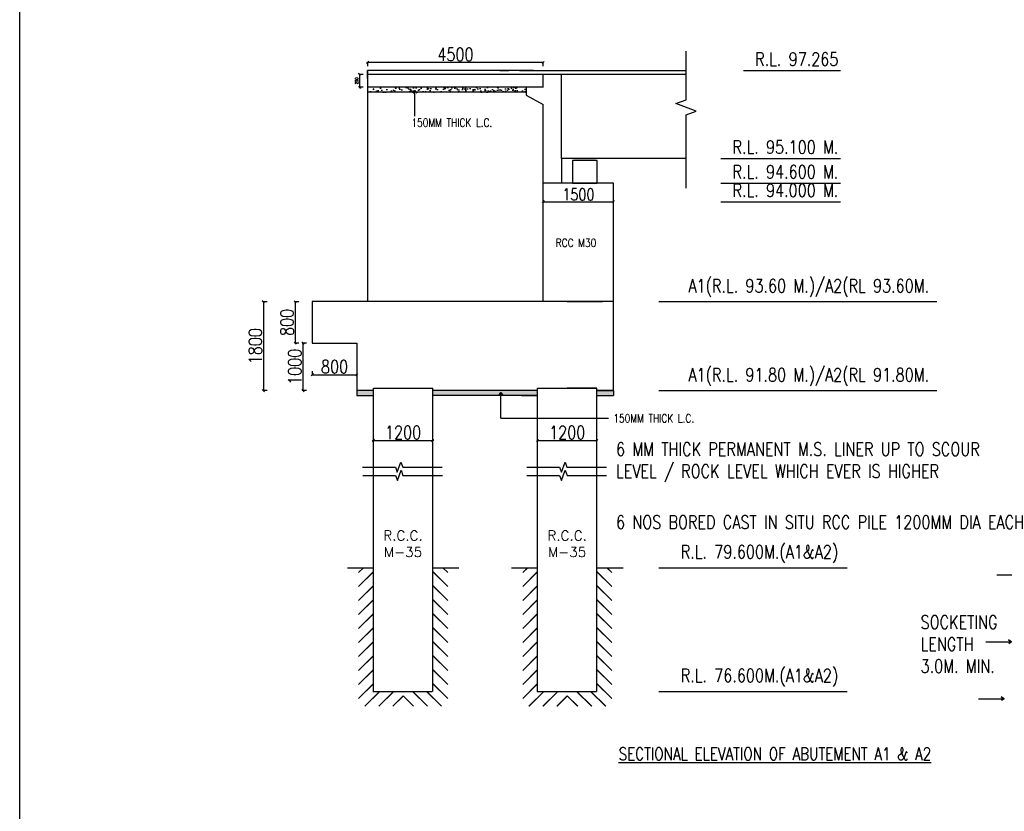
# Model space of a CAD drawing. Header units: metres. Extents: x 1323 to 2103, y 1876 to 3520.
# Tile 4 of 17: x 1739 to 1806, y 1973 to 2027. Entities that reach past the tile are written whole.
import ezdxf

# ---------------------------------------------------------------- set-up
doc = ezdxf.new("R2010")
doc.units = ezdxf.units.M
doc.header["$LTSCALE"] = 0.1
for name, color, linetype in [('PIER', 7, 'Continuous'), ('SLAB', 7, 'Continuous'), ('TEXT', 7, 'Continuous')]:
    doc.layers.add(name, color=color, linetype=linetype)
doc.styles.add('DIM ROMANS', font='romans.shx', dxfattribs={"width": 0.8})
doc.styles.add('ROMANS', font='romans.shx', dxfattribs={"width": 0.8})
doc.styles.get("Standard").update_dxf_attribs({"font": 'romans.shx'})
doc.dimstyles.new('1-100', dxfattribs={"dimtxt": 0.2, "dimasz": 0.15, "dimexe": 0.05, "dimexo": 0.2, "dimgap": 0.1, "dimtad": 1, "dimdec": 0, "dimlfac": 1000, "dimzin": 1, "dimdsep": 46, "dimtxsty": 'DIM ROMANS', "dimblk": 'OBLIQUE', "dimcen": 0.2, "dimadec": 0, "dimazin": 0, "dimtfac": 1, "dimtdec": 0, "dimtmove": 0, "dimatfit": 3, "dimldrblk": 'OPEN30', "dimfxl": 1, "dimarcsym": 0})

# ---------------------------------------------------------------- blocks, each defined once
blk = doc.blocks.new('_Oblique')
at = {"color": 0, "linetype": 'ByBlock', "lineweight": -2}
blk.add_line((-0.5, -0.5), (0.5, 0.5), dxfattribs=at)
blk = doc.blocks.new('*D491')
at = {"layer": 'PIER', "color": 0, "lineweight": -2, "transparency": 16777216}
for p, q in [((1774.3, 1998.704), (1774.3, 1998.76)), ((1774.3, 1998.71), (1778.35, 1998.71)), ((1778.35, 1998.704), (1778.35, 1998.76))]:
    blk.add_line(p, q, dxfattribs=at)
at = {"layer": 'PIER', "color": 0, "lineweight": -2, "transparency": 16777216, "xscale": 0.15, "yscale": 0.15, "zscale": 0.15, "rotation": 180}
blk.add_blockref('_Oblique', (1774.3, 1998.71), dxfattribs=at)
at = {"layer": 'PIER', "color": 0, "lineweight": -2, "transparency": 16777216, "xscale": 0.15, "yscale": 0.15, "zscale": 0.15}
blk.add_blockref('_Oblique', (1778.35, 1998.71), dxfattribs=at)
at = {"layer": 'PIER', "color": 0, "transparency": 16777216, "insert": (1776.325, 1999.26), "char_height": 0.2, "attachment_point": 5, "style": 'DIM ROMANS'}
blk.add_mtext('{\\H4.5x;1200}', dxfattribs=at)
blk = doc.blocks.new('_Open30')
at = {"color": 0, "linetype": 'ByBlock', "lineweight": -2}
for p, q in [((-1, 0.27), (0, 0)), ((0, 0), (-1, -0.27)), ((0, 0), (-1, 0))]:
    blk.add_line(p, q, dxfattribs=at)
blk = doc.blocks.new('*D492')
at = {"layer": 'PIER', "color": 0, "lineweight": -2, "transparency": 16777216}
for p, q in [((1763.105, 1998.704), (1763.105, 1998.76)), ((1763.105, 1998.71), (1767.155, 1998.71)), ((1767.155, 1998.704), (1767.155, 1998.76))]:
    blk.add_line(p, q, dxfattribs=at)
at = {"layer": 'PIER', "color": 0, "lineweight": -2, "transparency": 16777216, "xscale": 0.15, "yscale": 0.15, "zscale": 0.15, "rotation": 180}
blk.add_blockref('_Oblique', (1763.105, 1998.71), dxfattribs=at)
at = {"layer": 'PIER', "color": 0, "lineweight": -2, "transparency": 16777216, "xscale": 0.15, "yscale": 0.15, "zscale": 0.15}
blk.add_blockref('_Oblique', (1767.155, 1998.71), dxfattribs=at)
at = {"layer": 'PIER', "color": 0, "transparency": 16777216, "insert": (1765.13, 1999.26), "char_height": 0.2, "attachment_point": 5, "style": 'DIM ROMANS'}
blk.add_mtext('{\\H4.5x;1200}', dxfattribs=at)
blk = doc.blocks.new('*D541')
at = {"color": 0, "lineweight": -2, "ltscale": 0.05, "transparency": 16777216}
for p, q in [((1762.719, 2024.257), (1762.719, 2024.557)), ((1774.688, 2024.507), (1762.719, 2024.507)), ((1774.688, 2024.257), (1774.688, 2024.557))]:
    blk.add_line(p, q, dxfattribs=at)
at = {"color": 0, "lineweight": -2, "ltscale": 0.05, "transparency": 16777216, "xscale": 0.15, "yscale": 0.15, "zscale": 0.15, "rotation": 180}
blk.add_blockref('_Oblique', (1762.719, 2024.507), dxfattribs=at)
at = {"color": 0, "lineweight": -2, "ltscale": 0.05, "transparency": 16777216, "xscale": 0.15, "yscale": 0.15, "zscale": 0.15}
blk.add_blockref('_Oblique', (1774.688, 2024.507), dxfattribs=at)
at = {"color": 0, "ltscale": 0.05, "transparency": 16777216, "insert": (1768.704, 2025.057), "char_height": 0.2, "attachment_point": 5, "style": 'DIM ROMANS'}
blk.add_mtext('{\\H4.5x;4500}', dxfattribs=at)
blk = doc.blocks.new('*D523')
at = {"color": 0, "lineweight": -2, "ltscale": 0.05, "transparency": 16777216}
for p, q in [((1755.853, 2008.177), (1755.553, 2008.177)), ((1755.603, 2008.177), (1755.603, 2002.115)), ((1755.853, 2002.115), (1755.553, 2002.115))]:
    blk.add_line(p, q, dxfattribs=at)
at = {"color": 0, "lineweight": -2, "ltscale": 0.05, "transparency": 16777216, "xscale": 0.15, "yscale": 0.15, "zscale": 0.15}
for p, rotation in [((1755.603, 2008.177), 90), ((1755.603, 2002.115), 270)]:
    blk.add_blockref('_Oblique', p, dxfattribs=dict(at, rotation=rotation))
at = {"color": 0, "ltscale": 0.05, "transparency": 16777216, "insert": (1755.053, 2005.146), "char_height": 0.2, "width": 1.28396, "attachment_point": 5, "rotation": 90, "style": 'DIM ROMANS'}
blk.add_mtext('{\\H4.5x;1800}', dxfattribs=at)
blk = doc.blocks.new('*D524')
at = {"color": 0, "lineweight": -2, "ltscale": 0.05, "transparency": 16777216}
for p, q in [((1774.688, 2014.752), (1774.688, 2015.052)), ((1774.688, 2015.002), (1779.488, 2015.002)), ((1779.488, 2014.752), (1779.488, 2015.052))]:
    blk.add_line(p, q, dxfattribs=at)
at = {"color": 0, "lineweight": -2, "ltscale": 0.05, "transparency": 16777216, "xscale": 0.15, "yscale": 0.15, "zscale": 0.15, "rotation": 180}
blk.add_blockref('_Oblique', (1774.688, 2015.002), dxfattribs=at)
at = {"color": 0, "lineweight": -2, "ltscale": 0.05, "transparency": 16777216, "xscale": 0.15, "yscale": 0.15, "zscale": 0.15}
blk.add_blockref('_Oblique', (1779.488, 2015.002), dxfattribs=at)
at = {"color": 0, "ltscale": 0.05, "transparency": 16777216, "insert": (1777.088, 2015.502), "char_height": 0.2, "attachment_point": 5, "style": 'DIM ROMANS'}
blk.add_mtext('{\\H4x;1500}', dxfattribs=at)
blk = doc.blocks.new('*D545')
at = {"color": 0, "lineweight": -2, "ltscale": 0.05, "transparency": 16777216}
for p, q in [((1762.408, 2023.694), (1762.108, 2023.694)), ((1762.158, 2023.694), (1762.158, 2022.811)), ((1762.408, 2022.811), (1762.108, 2022.811))]:
    blk.add_line(p, q, dxfattribs=at)
at = {"color": 0, "lineweight": -2, "ltscale": 0.05, "transparency": 16777216, "xscale": 0.15, "yscale": 0.15, "zscale": 0.15}
for p, rotation in [((1762.158, 2023.694), 90), ((1762.158, 2022.811), 270)]:
    blk.add_blockref('_Oblique', p, dxfattribs=dict(at, rotation=rotation))
at = {"color": 0, "ltscale": 0.05, "transparency": 16777216, "insert": (1761.958, 2023.253), "char_height": 0.2, "attachment_point": 5, "rotation": 90, "style": 'DIM ROMANS'}
blk.add_mtext('250', dxfattribs=at)
blk = doc.blocks.new('*D546')
at = {"color": 0, "lineweight": -2, "ltscale": 0.05, "transparency": 16777216}
for p, q in [((1758.016, 2008.177), (1757.716, 2008.177)), ((1757.766, 2008.177), (1757.766, 2005.359)), ((1758.016, 2005.359), (1757.716, 2005.359))]:
    blk.add_line(p, q, dxfattribs=at)
at = {"color": 0, "lineweight": -2, "ltscale": 0.05, "transparency": 16777216, "xscale": 0.15, "yscale": 0.15, "zscale": 0.15}
for p, rotation in [((1757.766, 2008.177), 90), ((1757.766, 2005.359), 270)]:
    blk.add_blockref('_Oblique', p, dxfattribs=dict(at, rotation=rotation))
at = {"color": 0, "ltscale": 0.05, "transparency": 16777216, "insert": (1757.216, 2006.768), "char_height": 0.2, "width": 1.28396, "attachment_point": 5, "rotation": 90, "style": 'DIM ROMANS'}
blk.add_mtext('{\\H4.5x;800}', dxfattribs=at)
blk = doc.blocks.new('*D547')
at = {"color": 0, "lineweight": -2, "ltscale": 0.05, "transparency": 16777216}
for p, q in [((1758.55, 2005.359), (1758.25, 2005.359)), ((1758.3, 2005.359), (1758.3, 2002.115)), ((1758.55, 2002.115), (1758.25, 2002.115))]:
    blk.add_line(p, q, dxfattribs=at)
at = {"color": 0, "lineweight": -2, "ltscale": 0.05, "transparency": 16777216, "xscale": 0.15, "yscale": 0.15, "zscale": 0.15}
for p, rotation in [((1758.3, 2005.359), 90), ((1758.3, 2002.115), 270)]:
    blk.add_blockref('_Oblique', p, dxfattribs=dict(at, rotation=rotation))
at = {"color": 0, "ltscale": 0.05, "transparency": 16777216, "insert": (1757.75, 2003.737), "char_height": 0.2, "width": 1.28396, "attachment_point": 5, "rotation": 90, "style": 'DIM ROMANS'}
blk.add_mtext('{\\H4.5x;1000}', dxfattribs=at)
blk = doc.blocks.new('*D548')
at = {"color": 0, "lineweight": -2, "ltscale": 0.05, "transparency": 16777216}
for p, q in [((1758.936, 2003.448), (1758.936, 2003.148)), ((1758.936, 2003.198), (1761.972, 2003.198)), ((1761.972, 2003.448), (1761.972, 2003.148))]:
    blk.add_line(p, q, dxfattribs=at)
at = {"color": 0, "lineweight": -2, "ltscale": 0.05, "transparency": 16777216, "xscale": 0.15, "yscale": 0.15, "zscale": 0.15, "rotation": 180}
blk.add_blockref('_Oblique', (1758.936, 2003.198), dxfattribs=at)
at = {"color": 0, "lineweight": -2, "ltscale": 0.05, "transparency": 16777216, "xscale": 0.15, "yscale": 0.15, "zscale": 0.15}
blk.add_blockref('_Oblique', (1761.972, 2003.198), dxfattribs=at)
at = {"color": 0, "ltscale": 0.05, "transparency": 16777216, "insert": (1760.454, 2003.748), "char_height": 0.2, "width": 1.28396, "attachment_point": 5, "style": 'DIM ROMANS'}
blk.add_mtext('{\\H4.5x;800}', dxfattribs=at)

msp = doc.modelspace()

# ---------------------------------------------------------------- hatches: boundary and pattern name
at = {"ltscale": 0.05}
h = msp.add_hatch(dxfattribs=at)
h.set_pattern_fill('AR-CONC', color=256, scale=0.00375)
h.set_pattern_definition([(50, (416.34325, 294.91875), (0.68319251, -0.05977157), [0.0714375, -0.7858125]), (355, (416.34325, 294.91875), (-0.13216283, 0.71646317), [0.05715, -0.6286522]), (100.451445, (416.4002, 294.91377), (0.55102968, 0.65669157), [0.06071253, -0.66783842]), (46.1842, (416.34325, 295.10925), (1.0165464, -0.15765873), [0.10715625, -1.17871875]), (96.63556, (416.428, 295.0961), (0.8902655, 0.92784797), [0.09106884, -1.00175853]), (351.18415, (416.3433, 295.1092), (0.8902655, 0.92784797), [0.0857249, -0.942974]), (21, (416.4385, 295.0616), (0.56855397, -0.3834945), [0.0714375, -0.7858125]), (326, (416.4385, 295.0616), (0.2317576, 0.69070487), [0.05715, -0.62865]), (71.451445, (416.4859, 295.02966), (0.80031157, 0.30721038), [0.06071253, -0.66783727]), (37.5, (416.34325, 294.91875), (0.011582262, 0.317081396), [0, -0.62103, 0, -0.638175, 0, -0.63103125]), (7.5, (416.34325, 294.91875), (0.250573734, 0.375677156), [0, -0.363855, 0, -0.6067425, 0, -0.24050625]), (327.5, (416.13085, 294.91875), (0.508464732, -0.02148279), [0, -0.238125, 0, -0.74295, 0, -0.9858375]), (317.5, (416.0356, 294.91875), (0.55548443, 0.09534934), [0, -0.3095625, 0, -0.493395, 0, -0.7000875])])
h.paths.add_polyline_path([(1768.6305, 2022.8111), (1762.7359, 2022.8111), (1762.7359, 2022.4736), (1765.8564, 2022.4736), (1765.9373, 2022.5994), (1766.0259, 2022.4736), (1768.6305, 2022.4736), (1773.5216, 2022.4736), (1773.5216, 2022.8111)])
msp.add_hatch(color=256).paths.add_polyline_path([(1776.8182, 2017.822), (1778.2357, 2017.822), (1778.2357, 2017.957), (1776.8182, 2017.957)])
at = {"ltscale": 0.2}
for points in [[(1767.1545, 2002.2841), (1767.1343, 2002.2841), (1767.1545, 1993.9773), (1767.1545, 1996.3189)], [(1778.3499, 2002.2841), (1778.3296, 2002.2841), (1778.3499, 1993.9773), (1778.3499, 1996.3189)], [(1767.1612, 1996.3293), (1767.141, 1996.3293), (1767.141, 1990.0331), (1767.1612, 1990.0331)], [(1778.3565, 1996.3293), (1778.3363, 1996.3293), (1778.3363, 1990.0331), (1778.3565, 1990.0331)]]:
    msp.add_hatch(color=256, dxfattribs=at).paths.add_polyline_path(points)
at = {"ltscale": 0.05}
h = msp.add_hatch(dxfattribs=at)
h.set_pattern_fill('AR-CONC', color=256, scale=0.00375)
h.set_pattern_definition([(50, (415.57975, 288.8547), (0.68319251, -0.05977157), [0.0714375, -0.7858125]), (355, (415.57975, 288.8547), (-0.13216283, 0.71646317), [0.05715, -0.6286522]), (100.451445, (415.6367, 288.8497), (0.55102968, 0.65669157), [0.06071253, -0.66783842]), (46.1842, (415.57975, 289.0452), (1.0165464, -0.15765873), [0.10715625, -1.17871875]), (96.63556, (415.6645, 289.0321), (0.8902655, 0.92784797), [0.09106884, -1.00175853]), (351.18415, (415.5798, 289.0452), (0.8902655, 0.92784797), [0.0857249, -0.942974]), (21, (415.675, 288.9976), (0.56855397, -0.3834945), [0.0714375, -0.7858125]), (326, (415.675, 288.9976), (0.2317576, 0.69070487), [0.05715, -0.62865]), (71.451445, (415.7224, 288.9656), (0.80031157, 0.30721038), [0.06071253, -0.66783727]), (37.5, (415.57975, 288.8547), (0.011582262, 0.317081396), [0, -0.62103, 0, -0.638175, 0, -0.63103125]), (7.5, (415.57975, 288.8547), (0.250573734, 0.375677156), [0, -0.363855, 0, -0.6067425, 0, -0.24050625]), (327.5, (415.36735, 288.8547), (0.508464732, -0.02148279), [0, -0.238125, 0, -0.74295, 0, -0.9858375]), (317.5, (415.2721, 288.8547), (0.55548443, 0.09534934), [0, -0.3095625, 0, -0.493395, 0, -0.7000875])])
h.paths.add_polyline_path([(1767.1545, 2002.1154), (1767.1545, 2001.7779), (1773.2124, 2001.7779), (1774.3065, 2001.7779), (1774.3065, 2002.1154), (1773.2124, 2002.1154)])
h.paths.add_polyline_path([(1763.1112, 2001.7779), (1763.1112, 2002.1154), (1761.9724, 2002.1154), (1761.9724, 2001.7779)])
h.paths.add_polyline_path([(1779.4884, 2001.7779), (1779.4884, 2002.1154), (1778.3499, 2002.1154), (1778.3499, 2001.7779)])
at = {"ltscale": 0.2}
h = msp.add_hatch(dxfattribs=at)
h.set_pattern_fill('JIS_LC_20', color=256, scale=0.03375, style=0)
h.set_pattern_definition([(45, (-3153.9314, -9870.9927), (-0.477297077, 0.477297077), []), (45, (-3153.9179, -9870.9927), (-0.477297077, 0.477297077), [])])
h.paths.add_polyline_path([(1763.1112, 1990.0331), (1762.0987, 1990.0331), (1762.0987, 1980.5831), (1765.1362, 1980.5831), (1765.1362, 1981.5956), (1763.1112, 1981.5956)])
h = msp.add_hatch(dxfattribs=at)
h.set_pattern_fill('JIS_LC_20', color=256, scale=0.03375, style=0)
h.set_pattern_definition([(135, (6684.2038, -9870.9927), (0.477297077, 0.477297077), []), (135, (6684.1903, -9870.9927), (0.477297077, 0.477297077), [])])
h.paths.add_polyline_path([(1767.1612, 1990.0331), (1768.1737, 1990.0331), (1768.1737, 1980.5831), (1765.1362, 1980.5831), (1765.1362, 1981.5956), (1767.1612, 1981.5956)])
h = msp.add_hatch(dxfattribs=at)
h.set_pattern_fill('JIS_LC_20', color=256, scale=0.03375, style=0)
h.set_pattern_definition([(45, (-3142.73605, -9870.9927), (-0.477297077, 0.477297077), []), (45, (-3142.72255, -9870.9927), (-0.477297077, 0.477297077), [])])
h.paths.add_polyline_path([(1774.3065, 1990.0331), (1773.294, 1990.0331), (1773.294, 1980.5831), (1776.3315, 1980.5831), (1776.3315, 1981.5956), (1774.3065, 1981.5956)])
h = msp.add_hatch(dxfattribs=at)
h.set_pattern_fill('JIS_LC_20', color=256, scale=0.03375, style=0)
h.set_pattern_definition([(135, (6695.3991, -9870.9927), (0.477297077, 0.477297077), []), (135, (6695.3856, -9870.9927), (0.477297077, 0.477297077), [])])
h.paths.add_polyline_path([(1778.3565, 1990.0331), (1779.369, 1990.0331), (1779.369, 1980.5831), (1776.3315, 1980.5831), (1776.3315, 1981.5956), (1778.3565, 1981.5956)])

# ---------------------------------------------------------------- linework, layer by layer
for p, q in [((1738.9772, 1919.3988), (1738.9772, 2109.4915)), ((1784.4306, 2017.9536), (1775.9376, 2017.9536)), ((1763.1112, 1996.3293), (1763.1112, 2002.2841)), ((1774.3065, 1996.3293), (1774.3065, 2002.2841)), ((1761.3327, 1990.0331), (1763.1112, 1990.0331)), ((1767.1612, 1990.0331), (1768.9398, 1990.0331)), ((1772.528, 1990.0331), (1774.3065, 1990.0331)), ((1778.3565, 1990.0331), (1780.1351, 1990.0331)), ((1805.6409, 1989.5487), (1807.4195, 1989.5487))]:
    msp.add_line(p, q, dxfattribs=at)
for p, q in [((1766.8778, 2023.9476), (1762.7139, 2023.9476)), ((1770.8139, 2023.9476), (1766.6586, 2023.9476)), ((1774.0271, 2023.9476), (1770.8139, 2023.9476)), ((1771.7251, 2023.9476), (1772.3396, 2023.9476)), ((1773.0641, 2023.9476), (1778.9139, 2023.9476)), ((1778.9139, 2023.9476), (1783.9056, 2023.9476)), ((1766.8778, 2023.6945), (1762.7139, 2023.6945)), ((1770.8139, 2023.6945), (1766.6602, 2023.6945)), ((1774.0242, 2023.6945), (1770.8139, 2023.6945)), ((1784.4306, 2023.6945), (1773.0614, 2023.6945)), ((1784.4306, 2023.6945), (1775.0726, 2023.6945)), ((1775.9376, 2017.9536), (1775.9376, 2023.6945)), ((1783.9044, 2023.6945), (1780.5001, 2023.6945)), ((1774.2999, 2002.2841), (1778.3499, 2002.2841))]:
    msp.add_line(p, q)
at = {"ltscale": 0.05}
for p, q in [((1762.7359, 2022.8111), (1762.7139, 2023.9476)), ((1762.7139, 2023.9476), (1762.7139, 2008.1904)), ((1783.9056, 2023.9476), (1784.4306, 2023.9476)), ((1788.3441, 2023.9476), (1794.9793, 2023.9476)), ((1774.6884, 2022.8047), (1774.6884, 2023.6945)), ((1774.6884, 2022.8111), (1762.7359, 2022.8111)), ((1762.7359, 2022.4736), (1762.7359, 2022.8111)), ((1768.6305, 2022.4736), (1762.7359, 2022.4736)), ((1774.6884, 2022.8111), (1768.6305, 2022.8111)), ((1773.5216, 2022.4736), (1768.6305, 2022.4736)), ((1773.5216, 2022.8111), (1773.5216, 2022.2704)), ((1773.5216, 2022.2704), (1774.6884, 2021.6368)), ((1774.6884, 2014.2707), (1774.6884, 2021.6368)), ((1774.6884, 2008.1904), (1774.6884, 2017.7471)), ((1780.1622, 2017.9536), (1775.9376, 2017.9536)), ((1775.9376, 2017.9536), (1775.9376, 2016.2695)), ((1786.8006, 2017.9536), (1794.9793, 2017.9536)), ((1779.4884, 2016.2695), (1774.6884, 2016.2695)), ((1779.4884, 2014.2544), (1779.4884, 2016.2742)), ((1779.4884, 2008.1904), (1779.4884, 2016.2695)), ((1786.8006, 2016.2695), (1794.9793, 2016.2695)), ((1786.8006, 2015.0016), (1794.9793, 2015.0016)), ((1758.9356, 2008.1904), (1758.9356, 2005.3586)), ((1776.3249, 2008.1904), (1773.9249, 2008.1904)), ((1778.7249, 2008.1895), (1773.9249, 2008.1895)), ((1776.3249, 2008.1904), (1778.7249, 2008.1904)), ((1779.4884, 2002.1154), (1779.4884, 2008.1904)), ((1782.5824, 2008.1904), (1801.5393, 2008.1904)), ((1758.9356, 2005.3586), (1761.9724, 2005.3586)), ((1761.9724, 2005.3586), (1761.9724, 2001.7779)), ((1763.1112, 2002.2841), (1767.1545, 2002.2841)), ((1778.3499, 2002.2841), (1776.3249, 2002.2841)), ((1763.1112, 2002.1154), (1761.9724, 2002.1154)), ((1761.9724, 2001.7779), (1763.1112, 2001.7779)), ((1773.2124, 2002.1154), (1767.1545, 2002.1154)), ((1773.2124, 2001.7779), (1767.1545, 2001.7779)), ((1774.2999, 2001.7779), (1773.2124, 2001.7779)), ((1778.3499, 2002.1154), (1779.4884, 2002.1154)), ((1779.4884, 2002.1154), (1779.4884, 2001.7779)), ((1782.5824, 2002.1154), (1801.5393, 2002.1154)), ((1771.8008, 2000.2291), (1779.1427, 2000.2291)), ((1782.5824, 1990.0331), (1795.4234, 1990.0331)), ((1782.5824, 1981.5956), (1795.4234, 1981.5956))]:
    msp.add_line(p, q, dxfattribs=at)
at = {"ltscale": 0.2}
for points in [[(1765.9373, 2020.8391), (1765.9373, 2022.5994), (1765.809, 2022.3997), (1765.9373, 2022.5994), (1766.0694, 2022.4118)], [(1771.8008, 2000.2291), (1771.8008, 2001.9894), (1771.6725, 2001.7897), (1771.8008, 2001.9894), (1771.9329, 2001.8018)], [(1804.8742, 1984.9736), (1806.6345, 1984.9736), (1806.4347, 1985.1019), (1806.6345, 1984.9736), (1806.4469, 1984.8415)], [(1804.3785, 1981.0943), (1806.1388, 1981.0943), (1805.9391, 1981.2226), (1806.1388, 1981.0943), (1805.9512, 1980.9622)]]:
    msp.add_lwpolyline(points, dxfattribs=at)
at = {"color": 7}
msp.add_lwpolyline([(1776.6832, 2016.2695), (1778.3707, 2016.2695), (1778.3707, 2017.822), (1776.6832, 2017.822)], close=True, dxfattribs=at)
for points in [[(1774.2999, 2002.1154), (1773.2124, 2002.1154)], [(1773.2124, 2001.7779), (1774.2999, 2001.7779)], [(1773.4248, 2001.7779), (1773.4248, 2001.7779)], [(1779.4884, 2002.1154), (1778.3499, 2002.1154)], [(1778.3499, 2001.7779), (1779.4884, 2001.7779)]]:
    msp.add_lwpolyline(points)
at = {"layer": 'PIER'}
for p, q in [((1767.1545, 1996.3189), (1767.1545, 2002.2841)), ((1778.3499, 1996.3189), (1778.3499, 2002.2841)), ((1763.1112, 1981.5956), (1763.1112, 1996.3293)), ((1767.1612, 1981.5956), (1767.1612, 1996.3293)), ((1774.3065, 1981.5956), (1774.3065, 1996.3293)), ((1778.3565, 1981.5956), (1778.3565, 1996.3293)), ((1767.1232, 1981.5658), (1763.0732, 1981.5658)), ((1778.3185, 1981.5658), (1774.2685, 1981.5658))]:
    msp.add_line(p, q, dxfattribs=at)
for points in [[(1779.4884, 2008.1904), (1758.9356, 2008.1904)], [(1779.4884, 2008.1904), (1777.4748, 2008.1904)], [(1778.3499, 2002.1154), (1779.4884, 2002.1154)]]:
    msp.add_lwpolyline(points, dxfattribs=at)
at = {"layer": 'PIER', "linetype": 'Continuous'}
for points in [[(1762.3715, 1996.8927), (1764.6079, 1996.8927), (1764.7345, 1996.5449), (1764.9876, 1997.2404), (1765.1142, 1996.8927), (1767.8036, 1996.8927)], [(1773.5668, 1996.8927), (1775.8033, 1996.8927), (1775.9298, 1996.5449), (1776.1829, 1997.2404), (1776.3095, 1996.8927), (1778.9989, 1996.8927)], [(1762.3782, 1996.3293), (1764.6146, 1996.3293), (1764.7411, 1995.9815), (1764.9943, 1996.677), (1765.1208, 1996.3293), (1767.8102, 1996.3293)], [(1773.5735, 1996.3293), (1775.8099, 1996.3293), (1775.9365, 1995.9815), (1776.1896, 1996.677), (1776.3162, 1996.3293), (1779.0056, 1996.3293)]]:
    msp.add_lwpolyline(points, dxfattribs=at)
at = {"layer": 'SLAB', "linetype": 'Continuous'}
msp.add_lwpolyline([(1784.4306, 2015.9214), (1784.4306, 2020.939), (1785.126, 2021.1921), (1783.7351, 2021.6984), (1784.4306, 2021.9515), (1784.4306, 2025.2704)], dxfattribs=at)

# ---------------------------------------------------------------- texts
at = {"char_height": 0.9, "style": 'ROMANS'}
for s, insert, width, attachment_point in [('R.L. 97.265 ', (1794.8229, 2024.2776), 12.083175, 9), ('R.L. 95.100 M. ', (1794.8229, 2018.2836), 12.083175, 9), ('R.L. 94.600 M. ', (1794.8229, 2016.5995), 12.083175, 9), ('R.L. 94.000 M. ', (1794.8229, 2015.3317), 12.083175, 9), ('A1(R.L. 93.60 M.)/A2(RL 93.60M. ', (1801.0106, 2008.5204), 20.483965, 9), ('A1(R.L. 91.80 M.)/A2(RL 91.80M. ', (1801.0106, 2002.4454), 20.483965, 9), ('6 MM THICK PERMANENT M.S. LINER UP TO SCOUR  LEVEL / ROCK LEVEL WHICH EVER IS HIGHER\\P ', (1779.657, 1996.4673), 28.466835, 4), ('6 NOS BORED CAST IN SITU RCC PILE 1200MM DIA EACH', (1779.657, 1993.1419), 28.466835, 4), ('R.L. 79.600M.(A1&A2) ', (1794.8115, 1990.3632), 20.483965, 9), ('SOCKETING LENGTH 3.0M. MIN. ', (1800.4335, 1984.8146), 6.273505, 4), ('R.L. 76.600M.(A1&A2) ', (1794.8115, 1981.9257), 20.483965, 9)]:
    msp.add_mtext(s, dxfattribs=dict(at, insert=insert, width=width, attachment_point=attachment_point))
at = {"char_height": 0.5625, "attachment_point": 4, "style": 'ROMANS'}
for s, insert in [('150MM THICK L.C.', (1765.6999, 2020.4007)), ('RCC M30', (1775.5452, 2012.1984)), ('150MM THICK L.C.', (1779.4743, 2000.2231))]:
    msp.add_mtext(s, dxfattribs=dict(at, insert=insert))
at = {"layer": 'PIER', "char_height": 0.675, "width": 3.940038, "attachment_point": 5}
for insert in [(1765.1271, 1991.664), (1776.3225, 1991.664)]:
    msp.add_mtext('R.C.C. M-35', dxfattribs=dict(at, insert=insert))
at = {"layer": 'TEXT', "insert": (1790.4962, 1977.3325), "char_height": 0.84375, "width": 31.575324, "attachment_point": 5, "style": 'ROMANS'}
msp.add_mtext('{\\LSECTIONAL ELEVATION OF ABUTEMENT A1 & A2 }', dxfattribs=at)

# ---------------------------------------------------------------- dimensions: what is measured, and where the dimension line sits
at = {"ltscale": 0.05}
for base, p1, p2, text, picture, middle in [((1762.7188, 2024.5072), (1774.6884, 2023.6945), (1762.7188, 2023.6945), '{\\H4.5x;4500}', '*D541', (1768.7036, 2025.0572)), ((1779.4884, 2015.0016), (1774.6885, 2014.255), (1779.4884, 2014.255), '{\\H4x;1500}', '*D524', (1777.0884, 2015.5016))]:
    dim = msp.add_linear_dim(base=base, p1=p1, p2=p2, text=text, dimstyle='1-100', override={"dimfxl": 0.25, "dimfxlon": 1}, dxfattribs=at)
    dim.commit()
    dim.dimension.update_dxf_attribs({"geometry": picture, "text_midpoint": middle})
for base, p1, p2, text, picture, middle in [((1762.1577, 2022.8111), (1762.7139, 2023.6945), (1762.7359, 2022.8111), '250', '*D545', (1761.9577, 2023.2528)), ((1755.6031, 2002.1155), (1757.4567, 2008.1767), (1757.4633, 2002.1155), '{\\H4.5x;1800}', '*D523', (1755.0531, 2005.1461)), ((1757.7659, 2005.3586), (1759.6194, 2008.1767), (1759.2085, 2005.3586), '{\\H4.5x;800}', '*D546', (1757.2159, 2006.7677)), ((1758.3002, 2002.1155), (1760.0641, 2005.3586), (1760.1604, 2002.1155), '{\\H4.5x;1000}', '*D547', (1757.7502, 2003.737))]:
    dim = msp.add_linear_dim(base=base, p1=p1, p2=p2, angle=90, text=text, dimstyle='1-100', override={"dimfxl": 0.25, "dimfxlon": 1}, dxfattribs=at)
    dim.commit()
    dim.dimension.update_dxf_attribs({"geometry": picture, "text_midpoint": middle})
dim = msp.add_linear_dim(base=(1761.9724, 2003.1983), p1=(1758.9356, 2005.3586), p2=(1761.9724, 2005.3586), angle=180, text='{\\H4.5x;800}', dimstyle='1-100', override={"dimfxl": 0.25, "dimfxlon": 1}, dxfattribs=at)
dim.commit()
dim.dimension.update_dxf_attribs({"geometry": '*D548', "text_midpoint": (1760.454, 2003.1983), "dimtype": 160})
at = {"layer": 'PIER'}
for base, p1, p2, picture, middle in [((1767.1545, 1998.7104), (1763.1045, 1998.5037), (1767.1545, 1998.5037), '*D492', (1765.1295, 1998.7104)), ((1778.3499, 1998.7104), (1774.2999, 1998.5037), (1778.3499, 1998.5037), '*D491', (1776.3249, 1998.7104))]:
    dim = msp.add_linear_dim(base=base, p1=p1, p2=p2, text='{\\H4.5x;1200}', dimstyle='1-100', dxfattribs=at)
    dim.commit()
    dim.dimension.update_dxf_attribs({"geometry": picture, "text_midpoint": middle, "dimtype": 160})

doc.saveas('drawing.dxf')
